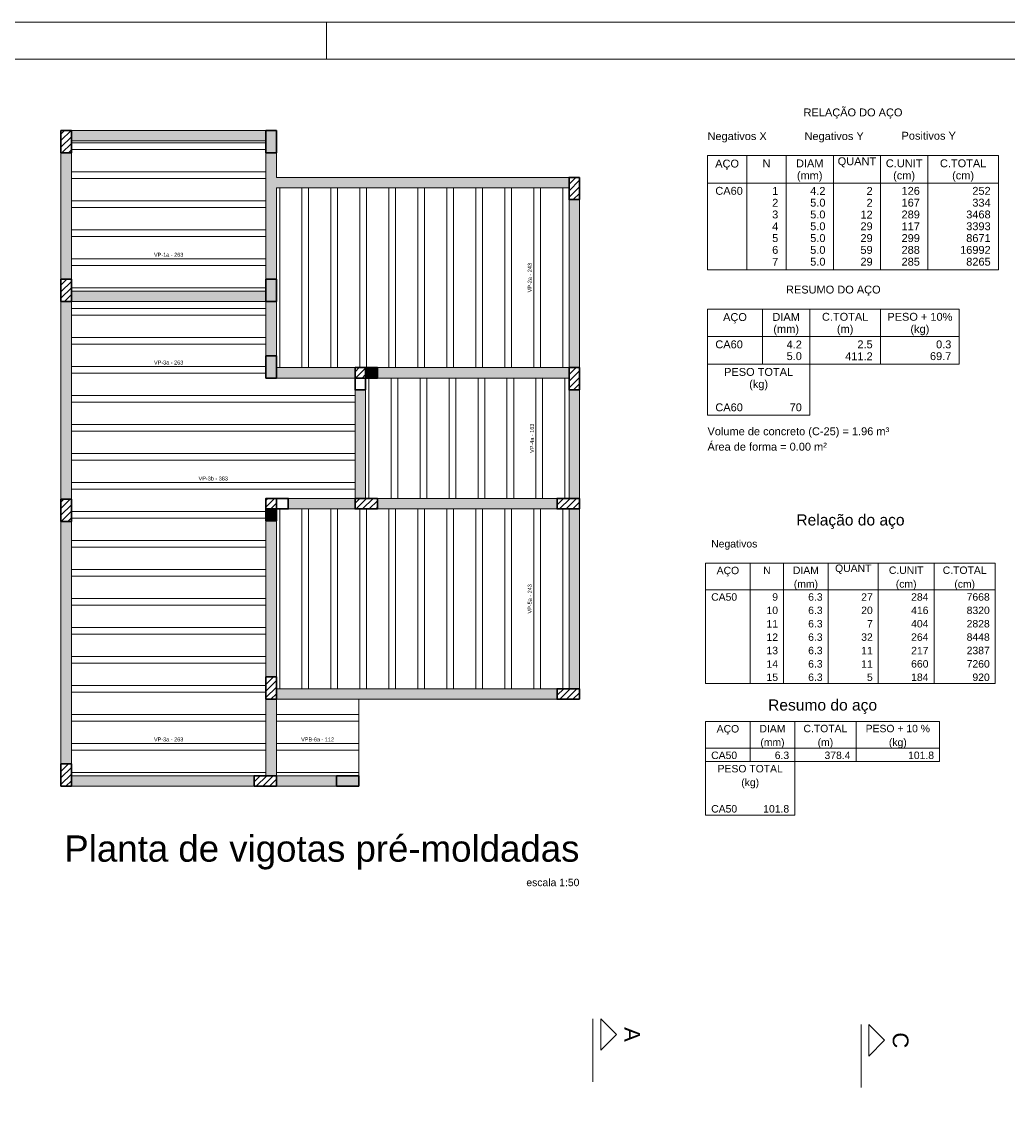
# Model space of a CAD drawing. Header units: millimetres. Extents: x 337 to 526, y -381 to -65.
# Tile 56 of 104: x 376 to 403, y -223 to -194. Entities that reach past the tile are written whole.
import ezdxf

# ---------------------------------------------------------------- set-up
doc = ezdxf.new("R2010")
doc.units = ezdxf.units.MM
doc.header["$MEASUREMENT"] = 0
doc.linetypes.add('DOT', pattern=[6.35, 0, -6.35])
doc.linetypes.add('NULL', pattern=[0])
for name, color, linetype, lineweight in [('DT-Hachura pilar em laje', 252, 'Continuous', 5), ('DT-Hachura viga em laje', 254, 'Continuous', 5), ('DT-Relação do aço', 7, 'Continuous', 5), ('DT-Título', 102, 'Continuous', 20), ('FO-Cortes', 7, 'Continuous', 5), ('FO-Hachura pilar que morre', 106, 'Continuous', 5), ('FO-Hachura pilar que passa', 19, 'Continuous', 5), ('FO-Hachuras das lajes', 1, 'Continuous', 20), ('FO-Pilares', 152, 'Continuous', 30), ('FO-Textos das lajes', 102, 'Continuous', 20), ('FO-Vigas', 1, 'Continuous', 20), ('PRANCHA 01', 7, 'Continuous', 20), ('Relação do aço', 7, 'Continuous', 0)]:
    doc.layers.add(name, color=color, linetype=linetype, lineweight=lineweight)
doc.styles.add('Arial', font='arial.ttf')
pattern_1 = [(45, (314.7024, -254.35046), (-0.08838835, 0.08838835), [])]

msp = doc.modelspace()

# ---------------------------------------------------------------- hatches: boundary and pattern name
at = {"layer": 'DT-Hachura pilar em laje', "linetype": 'Continuous'}
h = msp.add_hatch(dxfattribs=at)
h.set_pattern_fill('ANSI31', color=256, style=0)
h.set_pattern_definition(pattern_1)
h.paths.add_polyline_path([(377.2799, -197.0505), (377.4199, -197.0505), (377.5599, -197.0505), (377.5599, -196.7505), (377.5599, -196.4505), (377.4199, -196.4505), (377.2799, -196.4505), (377.2799, -196.7505)])
for points in [[(382.7999, -197.0505), (382.9399, -197.0505), (383.0799, -197.0505), (383.0799, -196.7505), (383.0799, -196.4505), (382.9399, -196.4505), (382.7999, -196.4505), (382.7999, -196.7505)], [(382.7999, -201.0503), (382.9399, -201.0503), (383.0799, -201.0503), (383.0799, -200.7503), (383.0799, -200.4503), (382.9399, -200.4503), (382.7999, -200.4503), (382.7999, -200.7503)], [(382.7999, -203.1103), (382.9399, -203.1103), (383.0799, -203.1103), (383.0799, -202.8103), (383.0799, -202.5103), (382.9399, -202.5103), (382.7999, -202.5103), (382.7999, -202.8103)], [(385.2999, -214.0905), (385.2999, -213.9505), (385.2999, -213.8105), (384.9999, -213.8105), (384.6999, -213.8105), (384.6999, -213.9505), (384.6999, -214.0905), (384.9999, -214.0905)]]:
    msp.add_hatch(color=256, dxfattribs=at).paths.add_polyline_path(points)
h = msp.add_hatch(dxfattribs=at)
h.set_pattern_fill('ANSI31', color=256, style=0)
h.set_pattern_definition(pattern_1)
h.paths.add_polyline_path([(391.2399, -197.7103), (391.0999, -197.7103), (390.9599, -197.7103), (390.9599, -198.0103), (390.9599, -198.3103), (391.0999, -198.3103), (391.2399, -198.3103), (391.2399, -198.0103)])
h = msp.add_hatch(dxfattribs=at)
h.set_pattern_fill('ANSI31', color=256, style=0)
h.set_pattern_definition(pattern_1)
h.paths.add_polyline_path([(377.2799, -201.0503), (377.4199, -201.0503), (377.5599, -201.0503), (377.5599, -200.7503), (377.5599, -200.4503), (377.4199, -200.4503), (377.2799, -200.4503), (377.2799, -200.7503)])
h = msp.add_hatch(dxfattribs=at)
h.set_pattern_fill('ANSI31', color=256, style=0)
h.set_pattern_definition(pattern_1)
h.paths.add_polyline_path([(391.2399, -202.8303), (391.0999, -202.8303), (390.9599, -202.8303), (390.9599, -203.1303), (390.9599, -203.4303), (391.0999, -203.4303), (391.2399, -203.4303), (391.2399, -203.1303)])
h = msp.add_hatch(dxfattribs=at)
h.set_pattern_fill('ANSI31', color=256, style=0)
h.set_pattern_definition(pattern_1)
h.paths.add_polyline_path([(377.5599, -206.3703), (377.4199, -206.3703), (377.2799, -206.3703), (377.2799, -206.6703), (377.2799, -206.9703), (377.4199, -206.9703), (377.5599, -206.9703), (377.5599, -206.6703)])
h = msp.add_hatch(dxfattribs=at)
h.set_pattern_fill('ANSI31', color=256, style=0)
h.set_pattern_definition(pattern_1)
h.paths.add_polyline_path([(385.2001, -206.3503), (385.2001, -206.4903), (385.2001, -206.6303), (385.5001, -206.6303), (385.8001, -206.6303), (385.8001, -206.4903), (385.8001, -206.3503), (385.5001, -206.3503)])
h = msp.add_hatch(dxfattribs=at)
h.set_pattern_fill('ANSI31', color=256, style=0)
h.set_pattern_definition(pattern_1)
h.paths.add_polyline_path([(391.2399, -206.6303), (391.2399, -206.4903), (391.2399, -206.3503), (390.9399, -206.3503), (390.6399, -206.3503), (390.6399, -206.4903), (390.6399, -206.6303), (390.9399, -206.6303)])
h = msp.add_hatch(dxfattribs=at)
h.set_pattern_fill('ANSI31', color=256, style=0)
h.set_pattern_definition(pattern_1)
h.paths.add_polyline_path([(383.0799, -211.1505), (382.9399, -211.1505), (382.7999, -211.1505), (382.7999, -211.4505), (382.7999, -211.7505), (382.9399, -211.7505), (383.0799, -211.7505), (383.0799, -211.4505)])
h = msp.add_hatch(dxfattribs=at)
h.set_pattern_fill('ANSI31', color=256, style=0)
h.set_pattern_definition(pattern_1)
h.paths.add_polyline_path([(391.2399, -211.7505), (391.2399, -211.6105), (391.2399, -211.4705), (390.9399, -211.4705), (390.6399, -211.4705), (390.6399, -211.6105), (390.6399, -211.7505), (390.9399, -211.7505)])
h = msp.add_hatch(dxfattribs=at)
h.set_pattern_fill('ANSI31', color=256, style=0)
h.set_pattern_definition(pattern_1)
h.paths.add_polyline_path([(377.2799, -214.0905), (377.4199, -214.0905), (377.5599, -214.0905), (377.5599, -213.7905), (377.5599, -213.4905), (377.4199, -213.4905), (377.2799, -213.4905), (377.2799, -213.7905)])
h = msp.add_hatch(dxfattribs=at)
h.set_pattern_fill('ANSI31', color=256, style=0)
h.set_pattern_definition(pattern_1)
h.paths.add_polyline_path([(383.0799, -214.0905), (383.0799, -213.9505), (383.0799, -213.8105), (382.7799, -213.8105), (382.4799, -213.8105), (382.4799, -213.9505), (382.4799, -214.0905), (382.7799, -214.0905)])
at = {"layer": 'DT-Hachura viga em laje', "linetype": 'Continuous'}
for points in [[(382.7999, -196.4505), (382.7999, -196.4505), (377.5599, -196.4505), (377.5599, -196.7305), (382.7999, -196.7305), (382.7999, -196.4505)], [(377.5599, -197.0505), (377.5599, -197.0505), (377.2799, -197.0505), (377.2799, -200.4503), (377.5599, -200.4503), (377.5599, -197.0505)], [(383.0799, -197.7103), (383.0799, -197.7103), (383.0799, -197.0505), (382.7999, -197.0505), (382.7999, -197.8503), (382.9399, -197.8503), (383.0799, -197.7103)], [(390.9599, -197.7103), (390.9599, -197.7103), (383.0799, -197.7103), (382.9399, -197.8503), (383.0799, -197.9903), (390.9599, -197.9903), (390.9599, -197.7103)], [(383.0799, -197.9903), (383.0799, -197.9903), (382.9399, -197.8503), (382.7999, -197.8503), (382.7999, -200.4503), (383.0799, -200.4503), (383.0799, -197.9903)], [(391.2399, -198.3103), (391.2399, -198.3103), (390.9599, -198.3103), (390.9599, -202.8303), (391.2399, -202.8303), (391.2399, -198.3103)], [(382.7999, -200.7703), (382.7999, -200.7703), (377.5599, -200.7703), (377.5599, -201.0503), (382.7999, -201.0503), (382.7999, -200.7703)], [(377.5599, -201.0503), (377.5599, -201.0503), (377.2799, -201.0503), (377.2799, -206.3703), (377.5599, -206.3703), (377.5599, -201.0503)], [(383.0799, -201.0503), (383.0799, -201.0503), (382.7999, -201.0503), (382.7999, -202.5103), (383.0799, -202.5103), (383.0799, -201.0503)], [(385.1999, -202.8303), (385.1999, -202.8303), (383.0799, -202.8303), (383.0799, -203.1103), (385.1999, -203.1103), (385.1999, -202.8303)], [(390.9599, -203.1103), (390.9599, -203.1103), (390.9599, -202.8303), (385.7999, -202.8303), (385.7999, -203.1103), (390.9599, -203.1103)], [(385.1999, -203.4303), (385.1999, -203.4303), (385.1999, -206.3503), (385.4799, -206.3503), (385.4799, -203.4303), (385.1999, -203.4303)], [(391.2399, -203.4303), (391.2399, -203.4303), (390.9599, -203.4303), (390.9599, -206.3503), (391.2399, -206.3503), (391.2399, -203.4303)], [(385.1999, -206.3503), (385.1999, -206.3503), (383.3999, -206.3505), (383.3999, -206.6303), (385.1999, -206.6303), (385.1999, -206.3503)], [(390.6399, -206.3503), (390.6399, -206.3503), (385.7999, -206.3503), (385.7999, -206.6301), (390.6399, -206.6301), (390.6399, -206.3503)], [(391.2399, -206.6303), (391.2399, -206.6303), (390.9599, -206.6303), (390.9599, -211.4705), (391.2399, -211.4705), (391.2399, -206.6303)], [(377.5599, -206.9703), (377.5599, -206.9703), (377.2799, -206.9703), (377.2799, -213.4905), (377.5599, -213.4905), (377.5599, -206.9703)], [(383.0799, -206.9503), (383.0799, -206.9503), (382.7999, -206.9503), (382.7999, -211.1505), (383.0799, -211.1505), (383.0799, -206.9503)], [(383.0799, -211.7505), (383.0799, -211.7505), (382.7999, -211.7505), (382.7999, -213.8105), (383.0799, -213.8105), (383.0799, -211.7505)], [(385.2999, -211.4705), (385.2999, -211.4705), (383.0799, -211.4705), (383.0799, -211.7505), (385.2999, -211.7505), (385.2999, -211.4705)], [(390.6399, -211.4705), (390.6399, -211.4705), (385.2999, -211.4705), (385.2999, -211.7505), (390.6399, -211.7505), (390.6399, -211.4705)], [(382.4799, -213.8105), (382.4799, -213.8105), (377.5599, -213.8105), (377.5599, -214.0905), (382.4799, -214.0905), (382.4799, -213.8105)], [(384.6999, -213.8105), (384.6999, -213.8105), (383.0799, -213.8105), (383.0799, -214.0905), (384.6999, -214.0905), (384.6999, -213.8105)]]:
    msp.add_hatch(color=256, dxfattribs=at).paths.add_polyline_path(points)
at = {"layer": 'FO-Hachura pilar que morre', "linetype": 'Continuous'}
for points in [[(385.4801, -203.1105), (385.7999, -203.1105), (385.7999, -202.8305), (385.4801, -202.8305), (385.4801, -203.1105)], [(383.0799, -206.6305), (382.7999, -206.6305), (382.7999, -206.9503), (383.0799, -206.9503), (383.0799, -206.6305)]]:
    msp.add_hatch(color=256, dxfattribs=at).paths.add_polyline_path(points)
at = {"layer": 'FO-Hachura pilar que passa', "linetype": 'Continuous'}
h = msp.add_hatch(dxfattribs=at)
h.set_pattern_fill('ANSI31', color=256, style=0)
h.set_pattern_definition(pattern_1)
h.paths.add_polyline_path([(385.4801, -202.8305), (385.2001, -202.8305), (385.2001, -203.1105), (385.4801, -203.1105), (385.4801, -202.8305)])
h = msp.add_hatch(dxfattribs=at)
h.set_pattern_fill('ANSI31', color=256, style=0)
h.set_pattern_definition(pattern_1)
h.paths.add_polyline_path([(383.0799, -206.3505), (382.7999, -206.3505), (382.7999, -206.6305), (383.0799, -206.6305), (383.0799, -206.3505)])

# ---------------------------------------------------------------- linework, layer by layer
at = {"layer": 'DT-Relação do aço', "linetype": 'Continuous'}
for p, q in [((394.6882, -197.1233), (402.5248, -197.1233)), ((394.6882, -197.1233), (394.6882, -200.1944)), ((395.7472, -197.1233), (395.7472, -200.1944)), ((396.8062, -197.1233), (396.8062, -200.1944)), ((398.077, -197.1233), (398.077, -200.1944)), ((399.3478, -197.1233), (399.3478, -200.1944)), ((400.6186, -197.1233), (400.6186, -200.1944)), ((402.5248, -197.1233), (402.5248, -200.1944)), ((394.6882, -197.8646), (402.5248, -197.8646)), ((394.6882, -200.1944), (402.5248, -200.1944)), ((394.6882, -201.2534), (394.6882, -202.736)), ((394.6882, -201.2534), (401.4658, -201.2534)), ((396.1708, -201.2534), (396.1708, -202.736)), ((397.4416, -201.2534), (397.4416, -202.736)), ((399.3478, -201.2534), (399.3478, -202.736)), ((401.4658, -201.2534), (401.4658, -202.736)), ((394.6882, -201.9947), (401.4658, -201.9947)), ((394.6882, -202.736), (401.4658, -202.736)), ((394.6882, -202.736), (394.6882, -204.1127)), ((397.4416, -204.1127), (397.4416, -202.736)), ((394.6882, -204.1127), (397.4416, -204.1127))]:
    msp.add_line(p, q, dxfattribs=at)
at = {"layer": 'FO-Cortes', "ltscale": 0.2}
for p, q in [((391.603, -220.3475), (391.603, -222.0419)), ((398.8227, -220.5053), (398.8227, -222.1997))]:
    msp.add_line(p, q, dxfattribs=at)
at = {"layer": 'FO-Cortes', "linetype": 'Continuous'}
for points in [[(391.8148, -220.3475), (391.8148, -221.1947), (392.2384, -220.7711), (391.8148, -220.3475)], [(399.0345, -220.5053), (399.0345, -221.3525), (399.4581, -220.9289), (399.0345, -220.5053)]]:
    msp.add_lwpolyline(points, close=True, dxfattribs=at)
at = {"layer": 'FO-Hachuras das lajes'}
for p, q in [((377.5599, -196.7805), (382.7999, -196.7805)), ((377.5599, -196.9605), (382.7999, -196.9605)), ((377.5599, -197.5605), (382.7999, -197.5605)), ((377.5599, -197.7405), (382.7999, -197.7405)), ((383.1699, -202.8305), (383.1699, -197.9905)), ((383.7699, -202.8305), (383.7699, -197.9905)), ((383.9499, -202.8305), (383.9499, -197.9905)), ((384.5499, -202.8305), (384.5499, -197.9905)), ((384.7299, -202.8305), (384.7299, -197.9905)), ((385.3299, -202.8305), (385.3299, -197.9905)), ((385.5099, -202.8305), (385.5099, -197.9905)), ((386.1099, -202.8305), (386.1099, -197.9905)), ((386.2899, -202.8305), (386.2899, -197.9905)), ((386.8899, -202.8305), (386.8899, -197.9905)), ((387.0699, -202.8305), (387.0699, -197.9905)), ((387.6699, -202.8305), (387.6699, -197.9905)), ((387.8499, -202.8305), (387.8499, -197.9905)), ((388.4499, -202.8305), (388.4499, -197.9905)), ((388.6299, -202.8305), (388.6299, -197.9905)), ((389.2299, -202.8305), (389.2299, -197.9905)), ((389.4099, -202.8305), (389.4099, -197.9905)), ((390.0099, -202.8305), (390.0099, -197.9905)), ((390.1899, -202.8305), (390.1899, -197.9905)), ((390.7899, -202.8305), (390.7899, -197.9905)), ((377.5599, -198.3405), (382.7999, -198.3405)), ((377.5599, -198.5205), (382.7999, -198.5205)), ((377.5599, -199.1205), (382.7999, -199.1205)), ((377.5599, -199.3005), (382.7999, -199.3005)), ((377.5599, -199.9005), (382.7999, -199.9005)), ((377.5599, -200.0805), (382.7999, -200.0805)), ((377.5599, -200.6805), (382.7999, -200.6805)), ((377.5599, -201.2405), (382.7999, -201.2405)), ((377.5599, -201.4205), (382.7999, -201.4205)), ((377.5599, -202.0205), (382.7999, -202.0205)), ((377.5599, -202.2005), (382.7999, -202.2005)), ((377.5599, -202.8005), (382.7999, -202.8005)), ((377.5599, -202.9805), (382.7999, -202.9805)), ((385.5699, -206.3505), (385.5699, -203.1105)), ((386.1699, -206.3505), (386.1699, -203.1105)), ((386.3499, -206.3505), (386.3499, -203.1105)), ((386.9499, -206.3505), (386.9499, -203.1105)), ((387.1299, -206.3505), (387.1299, -203.1105)), ((387.7299, -206.3505), (387.7299, -203.1105)), ((387.9099, -206.3505), (387.9099, -203.1105)), ((388.5099, -206.3505), (388.5099, -203.1105)), ((388.6899, -206.3505), (388.6899, -203.1105)), ((389.2899, -206.3505), (389.2899, -203.1105)), ((389.4699, -206.3505), (389.4699, -203.1105)), ((390.0699, -206.3505), (390.0699, -203.1105)), ((390.2499, -206.3505), (390.2499, -203.1105)), ((390.8499, -206.3505), (390.8499, -203.1105)), ((377.5599, -203.5805), (382.7999, -203.5805)), ((382.7999, -203.5805), (385.1999, -203.5805)), ((377.5599, -203.7605), (382.7999, -203.7605)), ((382.7999, -203.7605), (385.1999, -203.7605)), ((377.5599, -204.3605), (382.7999, -204.3605)), ((377.5599, -204.5405), (382.7999, -204.5405)), ((382.7999, -204.3605), (385.1999, -204.3605)), ((382.7999, -204.5405), (385.1999, -204.5405)), ((377.5599, -205.1405), (382.7999, -205.1405)), ((382.7999, -205.1405), (385.1999, -205.1405)), ((377.5599, -205.3205), (382.7999, -205.3205)), ((382.7999, -205.3205), (385.1999, -205.3205)), ((377.5599, -205.9205), (382.7999, -205.9205)), ((377.5599, -206.1005), (382.7999, -206.1005)), ((382.7999, -205.9205), (385.1999, -205.9205)), ((382.7999, -206.1005), (385.1999, -206.1005)), ((377.5599, -206.7005), (382.7999, -206.7005)), ((383.1699, -211.4705), (383.1699, -206.6305)), ((383.7699, -211.4705), (383.7699, -206.6305)), ((383.9499, -211.4705), (383.9499, -206.6305)), ((384.5499, -211.4705), (384.5499, -206.6305)), ((384.7299, -211.4705), (384.7299, -206.6305)), ((385.3299, -211.4705), (385.3299, -206.6305)), ((385.5099, -211.4705), (385.5099, -206.6305)), ((386.1099, -211.4705), (386.1099, -206.6305)), ((386.2899, -211.4705), (386.2899, -206.6305)), ((386.8899, -211.4705), (386.8899, -206.6305)), ((387.0699, -211.4705), (387.0699, -206.6305)), ((387.6699, -211.4705), (387.6699, -206.6305)), ((387.8499, -211.4705), (387.8499, -206.6305)), ((388.4499, -211.4705), (388.4499, -206.6305)), ((388.6299, -211.4705), (388.6299, -206.6305)), ((389.2299, -211.4705), (389.2299, -206.6305)), ((389.4099, -211.4705), (389.4099, -206.6305)), ((390.0099, -211.4705), (390.0099, -206.6305)), ((390.1899, -211.4705), (390.1899, -206.6305)), ((390.7899, -211.4705), (390.7899, -206.6305)), ((377.5599, -206.8805), (382.7999, -206.8805)), ((377.5599, -207.4805), (382.7999, -207.4805)), ((377.5599, -207.6605), (382.7999, -207.6605)), ((377.5599, -208.2605), (382.7999, -208.2605)), ((377.5599, -208.4405), (382.7999, -208.4405)), ((377.5599, -209.0405), (382.7999, -209.0405)), ((377.5599, -209.2205), (382.7999, -209.2205)), ((377.5599, -209.8205), (382.7999, -209.8205)), ((377.5599, -210.0005), (382.7999, -210.0005)), ((377.5599, -210.6005), (382.7999, -210.6005)), ((377.5599, -210.7805), (382.7999, -210.7805)), ((377.5599, -211.3805), (382.7999, -211.3805)), ((377.5599, -211.5605), (382.7999, -211.5605)), ((377.5599, -212.1605), (382.7999, -212.1605)), ((377.5599, -212.3405), (382.7999, -212.3405)), ((383.0799, -212.1605), (385.2999, -212.1605)), ((383.0799, -212.3405), (385.2999, -212.3405)), ((377.5599, -212.9405), (382.7999, -212.9405)), ((383.0799, -212.9405), (385.2999, -212.9405)), ((377.5599, -213.1205), (382.7999, -213.1205)), ((383.0799, -213.1205), (385.2999, -213.1205)), ((377.5599, -213.7205), (382.7999, -213.7205)), ((383.0799, -213.7205), (385.2999, -213.7205))]:
    msp.add_line(p, q, dxfattribs=at)
at = {"layer": 'FO-Pilares'}
for p, q in [((385.4801, -203.1103), (385.4801, -202.8303)), ((385.2001, -203.1103), (385.4801, -203.1103)), ((383.0799, -206.6303), (383.0799, -206.3503)), ((382.7999, -206.6303), (383.0799, -206.6303))]:
    msp.add_line(p, q, dxfattribs=at)
for points in [[(377.2799, -197.0505), (377.4199, -197.0505), (377.5599, -197.0505), (377.5599, -196.7505), (377.5599, -196.4505), (377.4199, -196.4505), (377.2799, -196.4505), (377.2799, -196.7505), (377.2799, -197.0505)], [(382.7999, -197.0505), (382.9399, -197.0505), (383.0799, -197.0505), (383.0799, -196.7505), (383.0799, -196.4505), (382.9399, -196.4505), (382.7999, -196.4505), (382.7999, -196.7505), (382.7999, -197.0505)], [(391.2399, -197.7103), (391.0999, -197.7103), (390.9599, -197.7103), (390.9599, -198.0103), (390.9599, -198.3103), (391.0999, -198.3103), (391.2399, -198.3103), (391.2399, -198.0103), (391.2399, -197.7103)], [(377.2799, -201.0503), (377.4199, -201.0503), (377.5599, -201.0503), (377.5599, -200.7503), (377.5599, -200.4503), (377.4199, -200.4503), (377.2799, -200.4503), (377.2799, -200.7503), (377.2799, -201.0503)], [(382.7999, -201.0503), (382.9399, -201.0503), (383.0799, -201.0503), (383.0799, -200.7503), (383.0799, -200.4503), (382.9399, -200.4503), (382.7999, -200.4503), (382.7999, -200.7503), (382.7999, -201.0503)], [(382.7999, -203.1103), (382.9399, -203.1103), (383.0799, -203.1103), (383.0799, -202.8103), (383.0799, -202.5103), (382.9399, -202.5103), (382.7999, -202.5103), (382.7999, -202.8103), (382.7999, -203.1103)], [(385.4801, -203.1105), (385.7999, -203.1105), (385.7999, -202.8305), (385.2001, -202.8305), (385.2001, -203.4303), (385.4801, -203.4303), (385.4801, -203.1105)], [(391.2399, -202.8303), (391.0999, -202.8303), (390.9599, -202.8303), (390.9599, -203.1303), (390.9599, -203.4303), (391.0999, -203.4303), (391.2399, -203.4303), (391.2399, -203.1303), (391.2399, -202.8303)], [(377.5599, -206.3703), (377.4199, -206.3703), (377.2799, -206.3703), (377.2799, -206.6703), (377.2799, -206.9703), (377.4199, -206.9703), (377.5599, -206.9703), (377.5599, -206.6703), (377.5599, -206.3703)], [(382.7999, -206.9503), (383.0799, -206.9503), (383.0799, -206.6305), (383.3999, -206.6305), (383.3999, -206.3505), (382.7999, -206.3505), (382.7999, -206.9503)], [(385.2001, -206.3503), (385.2001, -206.4903), (385.2001, -206.6303), (385.5001, -206.6303), (385.8001, -206.6303), (385.8001, -206.4903), (385.8001, -206.3503), (385.5001, -206.3503), (385.2001, -206.3503)], [(391.2399, -206.6303), (391.2399, -206.4903), (391.2399, -206.3503), (390.9399, -206.3503), (390.6399, -206.3503), (390.6399, -206.4903), (390.6399, -206.6303), (390.9399, -206.6303), (391.2399, -206.6303)], [(383.0799, -211.1505), (382.9399, -211.1505), (382.7999, -211.1505), (382.7999, -211.4505), (382.7999, -211.7505), (382.9399, -211.7505), (383.0799, -211.7505), (383.0799, -211.4505), (383.0799, -211.1505)], [(391.2399, -211.7505), (391.2399, -211.6105), (391.2399, -211.4705), (390.9399, -211.4705), (390.6399, -211.4705), (390.6399, -211.6105), (390.6399, -211.7505), (390.9399, -211.7505), (391.2399, -211.7505)], [(377.2799, -214.0905), (377.4199, -214.0905), (377.5599, -214.0905), (377.5599, -213.7905), (377.5599, -213.4905), (377.4199, -213.4905), (377.2799, -213.4905), (377.2799, -213.7905), (377.2799, -214.0905)], [(383.0799, -214.0905), (383.0799, -213.9505), (383.0799, -213.8105), (382.7799, -213.8105), (382.4799, -213.8105), (382.4799, -213.9505), (382.4799, -214.0905), (382.7799, -214.0905), (383.0799, -214.0905)], [(385.2999, -214.0905), (385.2999, -213.9505), (385.2999, -213.8105), (384.9999, -213.8105), (384.6999, -213.8105), (384.6999, -213.9505), (384.6999, -214.0905), (384.9999, -214.0905), (385.2999, -214.0905)]]:
    msp.add_lwpolyline(points, close=True, dxfattribs=at)
at = {"layer": 'FO-Vigas'}
for p, q in [((377.5599, -196.4505), (382.7999, -196.4505)), ((377.5599, -196.7305), (382.7999, -196.7305)), ((377.2799, -200.4503), (377.2799, -197.0505)), ((377.5599, -200.4503), (377.5599, -197.0505)), ((382.7999, -197.8503), (382.7999, -197.0505)), ((383.0799, -197.7103), (383.0799, -197.0505)), ((383.0799, -197.7103), (390.9599, -197.7103)), ((382.7999, -200.4503), (382.7999, -197.8503)), ((383.0799, -197.9903), (390.9599, -197.9903)), ((383.0799, -200.4503), (383.0799, -197.9903)), ((390.9599, -202.8303), (390.9599, -198.3103)), ((391.2399, -202.8303), (391.2399, -198.3103)), ((377.5599, -200.7703), (382.7999, -200.7703)), ((377.2799, -206.3703), (377.2799, -201.0503)), ((377.5599, -206.3703), (377.5599, -201.0503)), ((377.5599, -201.0503), (382.7999, -201.0503)), ((382.7999, -202.5103), (382.7999, -201.0503)), ((383.0799, -202.5103), (383.0799, -201.0503)), ((383.0799, -202.8303), (385.2001, -202.8303)), ((385.7999, -202.8303), (390.9599, -202.8303)), ((383.0799, -203.1103), (385.2001, -203.1103)), ((385.7999, -203.1103), (390.9599, -203.1103)), ((385.2001, -206.3503), (385.2001, -203.4303)), ((385.4801, -206.3503), (385.4801, -203.4303)), ((390.9599, -206.3503), (390.9599, -203.4303)), ((391.2399, -206.3503), (391.2399, -203.4303)), ((383.3999, -206.3503), (385.2001, -206.3503)), ((385.8001, -206.3503), (390.6399, -206.3503)), ((383.3999, -206.6303), (385.2001, -206.6303)), ((385.8001, -206.6303), (390.6399, -206.6303)), ((390.9599, -211.4705), (390.9599, -206.6303)), ((391.2399, -211.4705), (391.2399, -206.6303)), ((377.2799, -213.4905), (377.2799, -206.9703)), ((377.5599, -213.4905), (377.5599, -206.9703)), ((382.7999, -211.1505), (382.7999, -206.9503)), ((383.0799, -211.1505), (383.0799, -206.9503)), ((382.7999, -213.8105), (382.7999, -211.7505)), ((383.0799, -211.4705), (385.2999, -211.4705)), ((383.0799, -213.8105), (383.0799, -211.7505)), ((383.0799, -211.7505), (385.2999, -211.7505)), ((385.2999, -211.4705), (390.6399, -211.4705)), ((385.2999, -213.8105), (385.2999, -211.7505)), ((385.2999, -211.7505), (390.6399, -211.7505)), ((377.5599, -213.8105), (382.4799, -213.8105)), ((383.0799, -213.8105), (384.6999, -213.8105)), ((377.5599, -214.0905), (382.4799, -214.0905)), ((383.0799, -214.0905), (384.6999, -214.0905))]:
    msp.add_line(p, q, dxfattribs=at)
at = {"layer": 'PRANCHA 01'}
for points in [[(337.4312, -252.9324), (421.5312, -252.9324), (421.5312, -193.5324), (337.4312, -193.5324), (337.4312, -252.9324)], [(384.4312, -194.5324), (384.4312, -193.5324)]]:
    msp.add_lwpolyline(points, dxfattribs=at)
msp.add_lwpolyline([(339.9312, -251.9324), (420.5312, -251.9324), (420.5312, -194.5324), (339.9312, -194.5324)], close=True, dxfattribs=at)
at = {"layer": 'Relação do aço'}
for p, q in [((394.638, -208.0892), (402.438, -208.0892)), ((394.638, -208.0892), (394.638, -208.8092)), ((395.838, -208.0892), (395.838, -208.8092)), ((396.738, -208.0892), (396.738, -208.8092)), ((397.938, -208.0892), (397.938, -208.8092)), ((399.288, -208.0892), (399.288, -208.8092)), ((400.788, -208.0892), (400.788, -208.8092)), ((402.438, -208.0892), (402.438, -208.8092)), ((394.638, -208.8092), (402.438, -208.8092)), ((394.638, -208.8092), (394.638, -211.3292)), ((395.838, -208.8092), (395.838, -211.3292)), ((396.738, -208.8092), (396.738, -211.3292)), ((397.938, -208.8092), (397.938, -211.3292)), ((399.288, -208.8092), (399.288, -211.3292)), ((400.788, -208.8092), (400.788, -211.3292)), ((402.438, -208.8092), (402.438, -211.3292)), ((394.638, -211.3292), (402.438, -211.3292)), ((394.638, -212.3492), (400.938, -212.3492)), ((394.638, -212.3492), (394.638, -213.0692)), ((395.838, -212.3492), (395.838, -213.0692)), ((397.038, -212.3492), (397.038, -213.0692)), ((398.688, -212.3492), (398.688, -213.0692)), ((400.938, -212.3492), (400.938, -213.0692)), ((394.638, -213.0692), (400.938, -213.0692)), ((394.638, -213.0692), (394.638, -213.4292)), ((395.838, -213.0692), (395.838, -213.4292)), ((397.038, -213.0692), (397.038, -213.4292)), ((398.688, -213.0692), (398.688, -213.4292)), ((400.938, -213.0692), (400.938, -213.4292)), ((394.638, -213.4292), (400.938, -213.4292)), ((394.638, -213.4292), (394.638, -214.5092)), ((397.038, -213.4292), (397.038, -214.5092)), ((394.638, -214.5092), (394.638, -214.8692)), ((397.038, -214.5092), (397.038, -214.8692)), ((394.638, -214.8692), (397.038, -214.8692))]:
    msp.add_line(p, q, dxfattribs=at)

# ---------------------------------------------------------------- texts
at = {"layer": 'DT-Relação do aço', "linetype": 'Continuous', "char_height": 0.2118, "line_spacing_factor": 0.798, "style": 'Arial'}
for s, insert, width, attachment_point in [('RELAÇÃO DO AÇO', (398.6068, -196.1345), 5.340655, 8), ('Negativos X', (394.6888, -196.7705), 3.198715, 7), ('Negativos Y', (397.3008, -196.7705), 3.198715, 7), ('Positivos Y', (399.9126, -196.6997), 2.934521, 7), ('N', (396.2767, -197.441), 0.428446, 8), ('DIAM', (397.4416, -197.441), 1.483193, 8), ('QUANT', (398.7124, -197.441), 2.076471, 8), ('C.UNIT', (399.9832, -197.441), 1.977398, 8), ('C.TOTAL', (401.5717, -197.441), 2.505206, 8), ('AÇO', (395.2168, -197.5105), 1.285627, 8), ('(mm)', (397.4408, -197.8285), 1.383541, 8), ('(cm)', (399.9828, -197.8285), 1.185975, 8), ('(cm)', (401.5708, -197.8285), 1.185975, 8), ('RESUMO DO AÇO', (398.0768, -200.9005), 5.109195, 8), ('AÇO', (395.4288, -201.6405), 1.285627, 8), ('DIAM', (396.8062, -201.5711), 1.483193, 8), ('C.TOTAL', (398.3947, -201.5711), 2.505206, 8), ('PESO + 10%', (400.4068, -201.5711), 3.512155, 8), ('(mm)', (396.8068, -201.9585), 1.383541, 8), ('(m)', (398.3948, -201.9585), 0.889337, 8), ('(kg)', (400.4068, -201.9585), 1.021723, 8), ('CA60', (394.9, -202.3124), 1.484062, 7), ('4.2', (397.2298, -202.3124), 0.824737, 9), ('2.5', (399.136, -202.3124), 0.824737, 9), ('0.3', (401.254, -202.3124), 0.824737, 9), ('5.0', (397.2298, -202.6301), 0.824737, 9), ('411.2', (399.136, -202.6301), 1.484642, 9), ('69.7', (401.254, -202.6301), 1.154689, 9), ('PESO TOTAL', (396.0649, -203.0537), 3.725364, 8), ('(kg)', (396.0648, -203.4405), 1.021723, 8), ('CA60', (394.9, -204.0068), 1.484062, 7), ('70', (397.2298, -204.0068), 0.659905, 9), ('Volume de concreto (C-25) = 1.96 m³', (394.6888, -204.7125), 9.809933, 7), ('Área de forma = 0.00 m²', (394.6882, -205.0658), 6.446676, 7)]:
    msp.add_mtext(s, dxfattribs=dict(at, insert=insert, width=width, attachment_point=attachment_point))
at = {"layer": 'DT-Relação do aço', "color": 7, "linetype": 'Continuous', "char_height": 0.2118, "line_spacing_factor": 0.798, "style": 'Arial'}
for s, insert, width, attachment_point in [('CA60', (394.9, -198.1823), 1.484062, 7), ('1', (396.5944, -198.1823), 0.329953, 9), ('4.2', (397.8652, -198.1823), 0.824737, 9), ('2', (399.136, -198.1823), 0.329953, 9), ('126', (400.4068, -198.1823), 0.989858, 9), ('252', (402.313, -198.1823), 0.989858, 9), ('2', (396.5944, -198.5), 0.329953, 9), ('5.0', (397.8652, -198.5), 0.824737, 9), ('2', (399.136, -198.5), 0.329953, 9), ('167', (400.4068, -198.5), 0.989858, 9), ('334', (402.313, -198.5), 0.989858, 9), ('3', (396.5944, -198.8177), 0.329953, 9), ('5.0', (397.8652, -198.8177), 0.824737, 9), ('12', (399.136, -198.8177), 0.659905, 9), ('289', (400.4068, -198.8177), 0.989858, 9), ('3468', (402.313, -198.8177), 1.31981, 9), ('4', (396.5944, -199.1354), 0.329953, 9), ('5.0', (397.8652, -199.1354), 0.824737, 9), ('29', (399.136, -199.1354), 0.659905, 9), ('117', (400.4068, -199.1354), 0.989858, 9), ('3393', (402.313, -199.1354), 1.31981, 9), ('5', (396.5944, -199.4531), 0.329953, 9), ('5.0', (397.8652, -199.4531), 0.824737, 9), ('29', (399.136, -199.4531), 0.659905, 9), ('299', (400.4068, -199.4531), 0.989858, 9), ('8671', (402.313, -199.4531), 1.31981, 9), ('6', (396.5944, -199.7708), 0.329953, 9), ('5.0', (397.8652, -199.7708), 0.824737, 9), ('59', (399.136, -199.7708), 0.659905, 9), ('288', (400.4068, -199.7708), 0.989858, 9), ('16992', (402.313, -199.7708), 1.649763, 9), ('7', (396.5944, -200.0885), 0.329953, 9), ('5.0', (397.8652, -200.0885), 0.824737, 9), ('29', (399.136, -200.0885), 0.659905, 9), ('285', (400.4068, -200.0885), 0.989858, 9), ('8265', (402.313, -200.0885), 1.31981, 9)]:
    msp.add_mtext(s, dxfattribs=dict(at, insert=insert, width=width, attachment_point=attachment_point))
at = {"layer": 'DT-Título', "attachment_point": 9, "line_spacing_factor": 0.798, "style": 'Arial'}
for s, insert, char_height, width in [('Planta de vigotas pré-moldadas ', (391.2404, -216.3355), 0.706, 28.07284), ('escala 1:50', (391.2399, -216.7846), 0.2, 1.540258)]:
    msp.add_mtext(s, dxfattribs=dict(at, insert=insert, char_height=char_height, width=width))
at = {"layer": 'FO-Cortes', "linetype": 'DOT', "ltscale": 0.2, "char_height": 0.4236, "attachment_point": 8, "rotation": 270, "line_spacing_factor": 0.798, "style": 'Arial'}
for s, insert, width in [('A', (392.4502, -220.7711), 0.803434), ('C', (399.6699, -220.9289), 0.869897)]:
    msp.add_mtext(s, dxfattribs=dict(at, insert=insert, width=width))
at = {"layer": 'FO-Textos das lajes', "linetype": 'Continuous', "char_height": 0.1059, "attachment_point": 8, "line_spacing_factor": 0.798, "style": 'Arial'}
for s, insert, width in [('VP-1a - 263', (380.1799, -199.8473), 1.607015), ('VP-3a - 263', (380.1799, -202.7475), 1.607015), ('VP-3b - 383', (381.38, -205.8675), 1.607015), ('VP-3a - 263', (380.1799, -212.8875), 1.607015), ('VPB-6a - 112', (384.1899, -212.8875), 1.807873)]:
    msp.add_mtext(s, dxfattribs=dict(at, insert=insert, width=width))
at = {"layer": 'FO-Textos das lajes', "linetype": 'Continuous', "char_height": 0.1059, "width": 1.607015, "attachment_point": 8, "rotation": 90, "line_spacing_factor": 0.798, "style": 'Arial'}
for s, insert in [('VP-2a - 243', (389.957, -200.4103)), ('VP-4a - 163', (390.0172, -204.7303)), ('VP-5a - 243', (389.957, -209.0504))]:
    msp.add_mtext(s, dxfattribs=dict(at, insert=insert))
at = {"layer": 'Relação do aço', "linetype": 'NULL', "line_spacing_factor": 0.9, "style": 'Arial'}
for s, insert, char_height, width, attachment_point in [('Relação do aço', (398.538, -207.1692), 0.3, 5.823933, 8), ('Negativos', (394.788, -207.7292), 0.2, 2.484756, 7), ('AÇO', (395.238, -208.4492), 0.2, 1.21128, 8), ('N', (396.288, -208.3832), 0.2, 0.403659, 8), ('DIAM', (397.338, -208.3832), 0.2, 1.397256, 8), ('QUANT', (398.613, -208.3832), 0.2, 1.956402, 8), ('C.UNIT', (400.038, -208.3832), 0.2, 1.862805, 8), ('C.TOTAL', (401.613, -208.3832), 0.2, 2.360061, 8), ('(mm)', (397.338, -208.8092), 0.2, 1.303049, 8), ('(cm)', (400.038, -208.8092), 0.2, 1.117073, 8), ('(cm)', (401.613, -208.8092), 0.2, 1.117073, 8), ('CA50', (394.788, -209.1032), 0.2, 1.397866, 7), ('9', (396.588, -209.1032), 0.2, 0.310671, 9), ('6.3', (397.788, -209.1032), 0.2, 0.776524, 9), ('27', (399.138, -209.1032), 0.2, 0.621341, 9), ('284', (400.638, -209.1032), 0.2, 0.932012, 9), ('7668', (402.288, -209.1032), 0.2, 1.242683, 9), ('10', (396.588, -209.4632), 0.2, 0.621341, 9), ('6.3', (397.788, -209.4632), 0.2, 0.776524, 9), ('20', (399.138, -209.4632), 0.2, 0.621341, 9), ('416', (400.638, -209.4632), 0.2, 0.932012, 9), ('8320', (402.288, -209.4632), 0.2, 1.242683, 9), ('11', (396.588, -209.8232), 0.2, 0.621341, 9), ('6.3', (397.788, -209.8232), 0.2, 0.776524, 9), ('7', (399.138, -209.8232), 0.2, 0.310671, 9), ('404', (400.638, -209.8232), 0.2, 0.932012, 9), ('2828', (402.288, -209.8232), 0.2, 1.242683, 9), ('12', (396.588, -210.1832), 0.2, 0.621341, 9), ('6.3', (397.788, -210.1832), 0.2, 0.776524, 9), ('32', (399.138, -210.1832), 0.2, 0.621341, 9), ('264', (400.638, -210.1832), 0.2, 0.932012, 9), ('8448', (402.288, -210.1832), 0.2, 1.242683, 9), ('13', (396.588, -210.5432), 0.2, 0.621341, 9), ('6.3', (397.788, -210.5432), 0.2, 0.776524, 9), ('11', (399.138, -210.5432), 0.2, 0.621341, 9), ('217', (400.638, -210.5432), 0.2, 0.932012, 9), ('2387', (402.288, -210.5432), 0.2, 1.242683, 9), ('14', (396.588, -210.9032), 0.2, 0.621341, 9), ('6.3', (397.788, -210.9032), 0.2, 0.776524, 9), ('11', (399.138, -210.9032), 0.2, 0.621341, 9), ('660', (400.638, -210.9032), 0.2, 0.932012, 9), ('7260', (402.288, -210.9032), 0.2, 1.242683, 9), ('15', (396.588, -211.2632), 0.2, 0.621341, 9), ('6.3', (397.788, -211.2632), 0.2, 0.776524, 9), ('5', (399.138, -211.2632), 0.2, 0.310671, 9), ('184', (400.638, -211.2632), 0.2, 0.932012, 9), ('920', (402.288, -211.2632), 0.2, 0.932012, 9), ('Resumo do aço', (397.788, -212.1492), 0.3, 5.870122, 8), ('AÇO', (395.238, -212.7092), 0.2, 1.21128, 8), ('DIAM', (396.438, -212.6432), 0.2, 1.397256, 8), ('C.TOTAL', (397.863, -212.6432), 0.2, 2.360061, 8), ('PESO + 10 %', (399.813, -212.6432), 0.2, 3.463415, 8), ('(mm)', (396.438, -213.0692), 0.2, 1.303049, 8), ('(m)', (397.863, -213.0692), 0.2, 0.8375, 8), ('(kg)', (399.813, -213.0692), 0.2, 0.962195, 8), ('CA50', (394.788, -213.3632), 0.2, 1.397866, 7), ('6.3', (396.888, -213.3632), 0.2, 0.776524, 9), ('378.4', (398.538, -213.3632), 0.2, 1.397866, 9), ('101.8', (400.788, -213.3632), 0.2, 1.397866, 9), ('PESO TOTAL', (395.838, -213.7232), 0.2, 3.509756, 8), ('(kg)', (395.838, -214.1492), 0.2, 0.962195, 8), ('CA50', (394.788, -214.8032), 0.2, 1.397866, 7), ('101.8', (396.888, -214.8032), 0.2, 1.397866, 9)]:
    msp.add_mtext(s, dxfattribs=dict(at, insert=insert, char_height=char_height, width=width, attachment_point=attachment_point))

doc.saveas('drawing.dxf')
